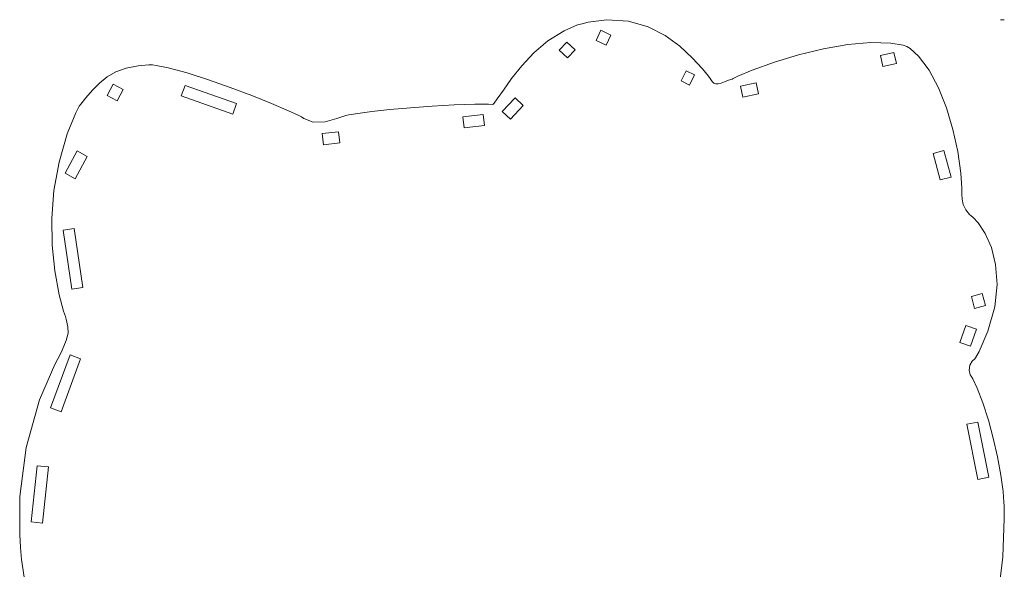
# Model space of a CAD drawing. Header units: millimetres. Extents: x -427 to 344, y -325 to 221.
# Tile 8 of 14: x -152 to 44, y 112 to 221. Entities that reach past the tile are written whole.
import ezdxf

# ---------------------------------------------------------------- set-up
doc = ezdxf.new("R2010")
doc.units = ezdxf.units.MM
doc.header["$MEASUREMENT"] = 0
doc.layers.add('Layer 1', color=7, linetype='Continuous')

msp = doc.modelspace()

# ---------------------------------------------------------------- linework, layer by layer
at = {"layer": 'Layer 1', "lineweight": 9}
for points in [[(-39.9369, 220.464), (-39.9369, 220.464), (-40.8719, 220.21), (-40.8719, 220.21)], [(-38.7519, 220.781), (-38.7519, 220.781), (-39.9369, 220.464), (-39.9369, 220.464)], [(-35.0579, 221.24), (-35.0579, 221.24), (-38.7519, 220.781), (-38.7519, 220.781)], [(-30.6809, 220.951), (-30.6809, 220.951), (-35.0579, 221.24), (-35.0579, 221.24)], [(-26.7959, 219.822), (-26.7959, 219.822), (-30.6809, 220.951), (-30.6809, 220.951)], [(43.5721, 221.261), (43.5721, 221.261), (44.3241, 221.261), (44.3241, 221.261)], [(-43.5749, 219.049), (-43.5749, 219.049), (-46.7989, 217.028), (-46.7989, 217.028)], [(-40.8719, 220.21), (-40.8719, 220.21), (-43.5749, 219.049), (-43.5749, 219.049)], [(-37.1859, 217.133), (-37.1859, 217.133), (-36.2159, 219.162), (-36.2159, 219.162)], [(-36.2159, 219.162), (-36.2159, 219.162), (-34.2049, 218.206), (-34.2049, 218.206)], [(-23.3889, 218.079), (-23.3889, 218.079), (-26.7959, 219.822), (-26.7959, 219.822)], [(-46.7989, 217.028), (-46.7989, 217.028), (-49.6209, 214.618), (-49.6209, 214.618)], [(-44.5309, 215.161), (-44.5309, 215.161), (-43.0029, 216.805), (-43.0029, 216.805)], [(-43.0029, 216.805), (-43.0029, 216.805), (-41.3559, 215.274), (-41.3559, 215.274)], [(-35.1749, 216.174), (-35.1749, 216.174), (-37.1859, 217.133), (-37.1859, 217.133)], [(-34.2049, 218.206), (-34.2049, 218.206), (-35.1749, 216.174), (-35.1749, 216.174)], [(-20.4529, 215.952), (-20.4529, 215.952), (-23.3889, 218.079), (-23.3889, 218.079)], [(17.6891, 216.693), (17.6891, 216.693), (13.1241, 216.283), (13.1241, 216.283)], [(21.6961, 216.594), (21.6961, 216.594), (17.6891, 216.693), (17.6891, 216.693)], [(24.1481, 216.181), (24.1481, 216.181), (21.6961, 216.594), (21.6961, 216.594)], [(-49.6209, 214.618), (-49.6209, 214.618), (-52.0409, 212.032), (-52.0409, 212.032)], [(-42.8829, 213.63), (-42.8829, 213.63), (-44.5309, 215.161), (-44.5309, 215.161)], [(-41.3559, 215.274), (-41.3559, 215.274), (-42.8829, 213.63), (-42.8829, 213.63)], [(-17.9769, 213.662), (-17.9769, 213.662), (-20.4529, 215.952), (-20.4529, 215.952)], [(8.2411, 215.44), (8.2411, 215.44), (3.2711, 214.255), (3.2711, 214.255)], [(13.1241, 216.283), (13.1241, 216.283), (8.2411, 215.44), (8.2411, 215.44)], [(19.6011, 214.11), (19.6011, 214.11), (22.3071, 214.703), (22.3071, 214.703)], [(22.3071, 214.703), (22.3071, 214.703), (22.7871, 212.505), (22.7871, 212.505)], [(24.9101, 215.892), (24.9101, 215.892), (24.1481, 216.181), (24.1481, 216.181)], [(25.5491, 215.528), (25.5491, 215.528), (24.9101, 215.892), (24.9101, 215.892)], [(27.2171, 214.004), (27.2171, 214.004), (25.5491, 215.528), (25.5491, 215.528)], [(-15.9519, 211.436), (-15.9519, 211.436), (-17.9769, 213.662), (-17.9769, 213.662)], [(-1.5479, 212.812), (-1.5479, 212.812), (-5.9829, 211.2), (-5.9829, 211.2)], [(3.2711, 214.255), (3.2711, 214.255), (-1.5479, 212.812), (-1.5479, 212.812)], [(20.0811, 211.912), (20.0811, 211.912), (19.6011, 214.11), (19.6011, 214.11)], [(22.7871, 212.505), (22.7871, 212.505), (20.0811, 211.912), (20.0811, 211.912)], [(29.3231, 211.2), (29.3231, 211.2), (27.2171, 214.004), (27.2171, 214.004)], [(-133.0729, 210.847), (-133.0729, 210.847), (-134.8189, 209.845), (-134.8189, 209.845)], [(-131.0369, 211.602), (-131.0369, 211.602), (-133.0729, 210.847), (-133.0729, 210.847)], [(-128.6389, 212.078), (-128.6389, 212.078), (-131.0369, 211.602), (-131.0369, 211.602)], [(-126.5119, 212.244), (-126.5119, 212.244), (-128.6389, 212.078), (-128.6389, 212.078)], [(-125.8019, 212.244), (-125.8019, 212.244), (-126.5119, 212.244), (-126.5119, 212.244)], [(-125.0079, 212.145), (-125.0079, 212.145), (-125.8019, 212.244), (-125.8019, 212.244)], [(-122.6509, 211.648), (-122.6509, 211.648), (-125.0079, 212.145), (-125.0079, 212.145)], [(-118.8399, 210.625), (-118.8399, 210.625), (-122.6509, 211.648), (-122.6509, 211.648)], [(-114.6189, 209.291), (-114.6189, 209.291), (-118.8399, 210.625), (-118.8399, 210.625)], [(-52.0409, 212.032), (-52.0409, 212.032), (-54.0629, 209.499), (-54.0629, 209.499)], [(-20.1849, 209.034), (-20.1849, 209.034), (-19.2189, 211.062), (-19.2189, 211.062)], [(-19.2189, 211.062), (-19.2189, 211.062), (-17.5359, 210.261), (-17.5359, 210.261)], [(-14.7559, 209.99), (-14.7559, 209.99), (-15.9519, 211.436), (-15.9519, 211.436)], [(-5.9829, 211.2), (-5.9829, 211.2), (-8.8649, 209.969), (-8.8649, 209.969)], [(31.1901, 207.69), (31.1901, 207.69), (29.3231, 211.2), (29.3231, 211.2)], [(-136.3509, 208.628), (-136.3509, 208.628), (-137.7439, 207.231), (-137.7439, 207.231)], [(-134.8189, 209.845), (-134.8189, 209.845), (-136.3509, 208.628), (-136.3509, 208.628)], [(-110.2359, 207.757), (-110.2359, 207.757), (-114.6189, 209.291), (-114.6189, 209.291)], [(-54.0629, 209.499), (-54.0629, 209.499), (-55.6919, 207.227), (-55.6919, 207.227)], [(-18.5059, 208.229), (-18.5059, 208.229), (-20.1849, 209.034), (-20.1849, 209.034)], [(-17.5359, 210.261), (-17.5359, 210.261), (-18.5059, 208.229), (-18.5059, 208.229)], [(-14.3649, 209.499), (-14.3649, 209.499), (-14.7559, 209.99), (-14.7559, 209.99)], [(-14.2899, 209.355), (-14.2899, 209.355), (-14.3649, 209.499), (-14.3649, 209.499)], [(-14.0189, 208.938), (-14.0189, 208.938), (-14.2899, 209.355), (-14.2899, 209.355)], [(-13.6519, 208.603), (-13.6519, 208.603), (-14.0189, 208.938), (-14.0189, 208.938)], [(-13.2429, 208.459), (-13.2429, 208.459), (-13.6519, 208.603), (-13.6519, 208.603)], [(-12.7659, 208.473), (-12.7659, 208.473), (-13.2429, 208.459), (-13.2429, 208.459)], [(-12.2059, 208.617), (-12.2059, 208.617), (-12.7659, 208.473), (-12.7659, 208.473)], [(-11.5389, 208.861), (-11.5389, 208.861), (-12.2059, 208.617), (-12.2059, 208.617)], [(-10.7419, 209.164), (-10.7419, 209.164), (-11.5389, 208.861), (-11.5389, 208.861)], [(-10.0319, 209.422), (-10.0319, 209.422), (-10.7419, 209.164), (-10.7419, 209.164)], [(-9.7959, 209.499), (-9.7959, 209.499), (-10.0319, 209.422), (-10.0319, 209.422)], [(-8.8649, 209.969), (-8.8649, 209.969), (-9.7959, 209.499), (-9.7959, 209.499)], [(-8.3529, 208.004), (-8.3529, 208.004), (-5.2129, 208.691), (-5.2129, 208.691)], [(-5.2129, 208.691), (-5.2129, 208.691), (-4.7339, 206.494), (-4.7339, 206.494)], [(-137.7439, 207.231), (-137.7439, 207.231), (-139.0749, 205.686), (-139.0749, 205.686)], [(-134.7989, 206.155), (-134.7989, 206.155), (-133.5979, 208.378), (-133.5979, 208.378)], [(-133.5979, 208.378), (-133.5979, 208.378), (-131.6189, 207.309), (-131.6189, 207.309)], [(-131.6189, 207.309), (-131.6189, 207.309), (-132.8189, 205.086), (-132.8189, 205.086)], [(-120.0199, 206.039), (-120.0199, 206.039), (-119.2759, 208.162), (-119.2759, 208.162)], [(-119.2759, 208.162), (-119.2759, 208.162), (-108.9789, 204.546), (-108.9789, 204.546)], [(-105.9389, 206.134), (-105.9389, 206.134), (-110.2359, 207.757), (-110.2359, 207.757)], [(-55.6919, 207.227), (-55.6919, 207.227), (-56.9309, 205.442), (-56.9309, 205.442)], [(-7.8729, 205.806), (-7.8729, 205.806), (-8.3529, 208.004), (-8.3529, 208.004)], [(-4.7339, 206.494), (-4.7339, 206.494), (-7.8729, 205.806), (-7.8729, 205.806)], [(32.7911, 203.679), (32.7911, 203.679), (31.1901, 207.69), (31.1901, 207.69)], [(-139.0749, 205.686), (-139.0749, 205.686), (-140.0829, 204.437), (-140.0829, 204.437)], [(-132.8189, 205.086), (-132.8189, 205.086), (-134.7989, 206.155), (-134.7989, 206.155)], [(-109.7249, 202.426), (-109.7249, 202.426), (-120.0199, 206.039), (-120.0199, 206.039)], [(-108.9789, 204.546), (-108.9789, 204.546), (-109.7249, 202.426), (-109.7249, 202.426)], [(-101.9739, 204.543), (-101.9739, 204.543), (-105.9389, 206.134), (-105.9389, 206.134)], [(-98.5919, 203.093), (-98.5919, 203.093), (-101.9739, 204.543), (-101.9739, 204.543)], [(-57.5369, 204.599), (-57.5369, 204.599), (-57.7809, 204.359), (-57.7809, 204.359)], [(-56.9309, 205.442), (-56.9309, 205.442), (-57.5369, 204.599), (-57.5369, 204.599)], [(-55.9109, 202.927), (-55.9109, 202.927), (-53.3639, 205.661), (-53.3639, 205.661)], [(-53.3639, 205.661), (-53.3639, 205.661), (-51.7199, 204.13), (-51.7199, 204.13)], [(-141.0899, 202.673), (-141.0899, 202.673), (-142.7819, 198.468), (-142.7819, 198.468)], [(-140.4159, 204.017), (-140.4159, 204.017), (-141.0899, 202.673), (-141.0899, 202.673)], [(-140.0829, 204.437), (-140.0829, 204.437), (-140.4159, 204.017), (-140.4159, 204.017)], [(-96.6689, 202.218), (-96.6689, 202.218), (-98.5919, 203.093), (-98.5919, 203.093)], [(-84.7779, 202.56), (-84.7779, 202.56), (-86.1199, 202.349), (-86.1199, 202.349)], [(-81.9659, 202.927), (-81.9659, 202.927), (-84.7779, 202.56), (-84.7779, 202.56)], [(-78.3799, 203.319), (-78.3799, 203.319), (-81.9659, 202.927), (-81.9659, 202.927)], [(-74.2769, 203.7), (-74.2769, 203.7), (-78.3799, 203.319), (-78.3799, 203.319)], [(-69.9089, 204.031), (-69.9089, 204.031), (-74.2769, 203.7), (-74.2769, 203.7)], [(-65.5349, 204.275), (-65.5349, 204.275), (-69.9089, 204.031), (-69.9089, 204.031)], [(-61.4069, 204.398), (-61.4069, 204.398), (-65.5349, 204.275), (-65.5349, 204.275)], [(-58.6839, 204.395), (-58.6839, 204.395), (-61.4069, 204.398), (-61.4069, 204.398)], [(-57.7809, 204.359), (-57.7809, 204.359), (-58.6839, 204.395), (-58.6839, 204.395)], [(-54.2639, 201.393), (-54.2639, 201.393), (-55.9109, 202.927), (-55.9109, 202.927)], [(-51.7199, 204.13), (-51.7199, 204.13), (-54.2639, 201.393), (-54.2639, 201.393)], [(34.0901, 199.368), (34.0901, 199.368), (32.7911, 203.679), (32.7911, 203.679)], [(-96.0379, 201.901), (-96.0379, 201.901), (-96.6689, 202.218), (-96.6689, 202.218)], [(-95.5389, 201.512), (-95.5389, 201.512), (-96.0379, 201.901), (-96.0379, 201.901)], [(-93.6689, 200.821), (-93.6689, 200.821), (-95.5389, 201.512), (-95.5389, 201.512)], [(-91.2999, 200.892), (-91.2999, 200.892), (-93.6689, 200.821), (-93.6689, 200.821)], [(-88.9319, 201.555), (-88.9319, 201.555), (-91.2999, 200.892), (-91.2999, 200.892)], [(-87.1629, 202.119), (-87.1629, 202.119), (-88.9319, 201.555), (-88.9319, 201.555)], [(-86.5609, 202.253), (-86.5609, 202.253), (-87.1629, 202.119), (-87.1629, 202.119)], [(-86.1199, 202.349), (-86.1199, 202.349), (-86.5609, 202.253), (-86.5609, 202.253)], [(-63.7709, 201.893), (-63.7709, 201.893), (-59.7559, 202.373), (-59.7559, 202.373)], [(-63.5029, 199.66), (-63.5029, 199.66), (-63.7709, 201.893), (-63.7709, 201.893)], [(-59.7559, 202.373), (-59.7559, 202.373), (-59.4879, 200.14), (-59.4879, 200.14)], [(-91.8609, 198.517), (-91.8609, 198.517), (-88.6529, 198.902), (-88.6529, 198.902)], [(-88.6529, 198.902), (-88.6529, 198.902), (-88.3859, 196.669), (-88.3859, 196.669)], [(-59.4879, 200.14), (-59.4879, 200.14), (-63.5029, 199.66), (-63.5029, 199.66)], [(35.0601, 194.958), (35.0601, 194.958), (34.0901, 199.368), (34.0901, 199.368)], [(-142.7819, 198.468), (-142.7819, 198.468), (-144.4409, 192.831), (-144.4409, 192.831)], [(-91.5929, 196.284), (-91.5929, 196.284), (-91.8609, 198.517), (-91.8609, 198.517)], [(-88.3859, 196.669), (-88.3859, 196.669), (-91.5929, 196.284), (-91.5929, 196.284)], [(-143.1969, 190.601), (-143.1969, 190.601), (-140.7929, 195.057), (-140.7929, 195.057)], [(-140.7929, 195.057), (-140.7929, 195.057), (-138.8139, 193.988), (-138.8139, 193.988)], [(30.1101, 194.587), (30.1101, 194.587), (32.2831, 195.17), (32.2831, 195.17)], [(32.2831, 195.17), (32.2831, 195.17), (33.7081, 189.86), (33.7081, 189.86)], [(35.6631, 190.657), (35.6631, 190.657), (35.0601, 194.958), (35.0601, 194.958)], [(-144.4409, 192.831), (-144.4409, 192.831), (-145.4569, 187.193), (-145.4569, 187.193)], [(-138.8139, 193.988), (-138.8139, 193.988), (-141.2179, 189.532), (-141.2179, 189.532)], [(31.5351, 189.278), (31.5351, 189.278), (30.1101, 194.587), (30.1101, 194.587)], [(-141.2179, 189.532), (-141.2179, 189.532), (-143.1969, 190.601), (-143.1969, 190.601)], [(33.7081, 189.86), (33.7081, 189.86), (31.5351, 189.278), (31.5351, 189.278)], [(35.8711, 187.666), (35.8711, 187.666), (35.6631, 190.657), (35.6631, 190.657)], [(-145.4569, 187.193), (-145.4569, 187.193), (-145.8949, 181.637), (-145.8949, 181.637)], [(35.8711, 186.664), (35.8711, 186.664), (35.8711, 187.666), (35.8711, 187.666)], [(35.8711, 186.361), (35.8711, 186.361), (35.8711, 186.664), (35.8711, 186.664)], [(35.8991, 185.44), (35.8991, 185.44), (35.8711, 186.361), (35.8711, 186.361)], [(36.1001, 184.382), (36.1001, 184.382), (35.8991, 185.44), (35.8991, 185.44)], [(36.6441, 183.323), (36.6441, 183.323), (36.1001, 184.382), (36.1001, 184.382)], [(37.4161, 182.381), (37.4161, 182.381), (36.6441, 183.323), (36.6441, 183.323)], [(-145.8949, 181.637), (-145.8949, 181.637), (-145.8209, 176.257), (-145.8209, 176.257)], [(37.7021, 182.096), (37.7021, 182.096), (37.4161, 182.381), (37.4161, 182.381)], [(38.0971, 181.799), (38.0971, 181.799), (37.7021, 182.096), (37.7021, 182.096)], [(39.1271, 180.692), (39.1271, 180.692), (38.0971, 181.799), (38.0971, 181.799)], [(-143.6379, 179.287), (-143.6379, 179.287), (-141.4119, 179.616), (-141.4119, 179.616)], [(-141.8909, 167.484), (-141.8909, 167.484), (-143.6379, 179.287), (-143.6379, 179.287)], [(-141.4119, 179.616), (-141.4119, 179.616), (-139.6649, 167.815), (-139.6649, 167.815)], [(40.5421, 178.568), (40.5421, 178.568), (39.1271, 180.692), (39.1271, 180.692)], [(41.7621, 175.784), (41.7621, 175.784), (40.5421, 178.568), (40.5421, 178.568)], [(-145.8209, 176.257), (-145.8209, 176.257), (-145.2959, 171.135), (-145.2959, 171.135)], [(42.6091, 172.387), (42.6091, 172.387), (41.7621, 175.784), (41.7621, 175.784)], [(-145.2959, 171.135), (-145.2959, 171.135), (-144.3859, 166.351), (-144.3859, 166.351)], [(42.9021, 168.44), (42.9021, 168.44), (42.6091, 172.387), (42.6091, 172.387)], [(-139.6649, 167.815), (-139.6649, 167.815), (-141.8909, 167.484), (-141.8909, 167.484)], [(42.4541, 163.984), (42.4541, 163.984), (42.9021, 168.44), (42.9021, 168.44)], [(-144.3859, 166.351), (-144.3859, 166.351), (-143.5129, 163.07), (-143.5129, 163.07)], [(37.7831, 166.016), (37.7831, 166.016), (39.9561, 166.598), (39.9561, 166.598)], [(38.4251, 163.635), (38.4251, 163.635), (37.7831, 166.016), (37.7831, 166.016)], [(39.9561, 166.598), (39.9561, 166.598), (40.5981, 164.217), (40.5981, 164.217)], [(40.5981, 164.217), (40.5981, 164.217), (38.4251, 163.635), (38.4251, 163.635)], [(41.0851, 159.077), (41.0851, 159.077), (42.4541, 163.984), (42.4541, 163.984)], [(-143.5129, 163.07), (-143.5129, 163.07), (-143.1559, 161.998), (-143.1559, 161.998)], [(-143.1559, 161.998), (-143.1559, 161.998), (-143.0289, 161.49), (-143.0289, 161.49)], [(-143.0289, 161.49), (-143.0289, 161.49), (-142.6559, 159.959), (-142.6559, 159.959)], [(-142.6559, 159.959), (-142.6559, 159.959), (-142.5829, 158.685), (-142.5829, 158.685)], [(35.4761, 156.83), (35.4761, 156.83), (36.6681, 160.248), (36.6681, 160.248)], [(36.6681, 160.248), (36.6681, 160.248), (38.7921, 159.504), (38.7921, 159.504)], [(38.7921, 159.504), (38.7921, 159.504), (37.6001, 156.089), (37.6001, 156.089)], [(-142.5829, 158.685), (-142.5829, 158.685), (-143.0239, 157.242), (-143.0239, 157.242)], [(39.3281, 155.048), (39.3281, 155.048), (41.0851, 159.077), (41.0851, 159.077)], [(-143.0239, 157.242), (-143.0239, 157.242), (-143.8089, 155.33), (-143.8089, 155.33)], [(37.6001, 156.089), (37.6001, 156.089), (35.4761, 156.83), (35.4761, 156.83)], [(-146.1319, 143.795), (-146.1319, 143.795), (-142.2369, 154.35), (-142.2369, 154.35)], [(-144.0639, 154.688), (-144.0639, 154.688), (-145.3059, 152.459), (-145.3059, 152.459)], [(-143.8089, 155.33), (-143.8089, 155.33), (-144.0639, 154.688), (-144.0639, 154.688)], [(-140.1259, 153.57), (-140.1259, 153.57), (-144.0209, 143.015), (-144.0209, 143.015)], [(-142.2369, 154.35), (-142.2369, 154.35), (-140.1259, 153.57), (-140.1259, 153.57)], [(37.9591, 153.08), (37.9591, 153.08), (38.4461, 153.609), (38.4461, 153.609)], [(38.4461, 153.609), (38.4461, 153.609), (38.6161, 153.778), (38.6161, 153.778)], [(38.6161, 153.778), (38.6161, 153.778), (39.3281, 155.048), (39.3281, 155.048)], [(-145.3059, 152.459), (-145.3059, 152.459), (-148.3549, 145.389), (-148.3549, 145.389)], [(37.3281, 151.337), (37.3281, 151.337), (37.4731, 152.293), (37.4731, 152.293)], [(37.4731, 152.293), (37.4731, 152.293), (37.9591, 153.08), (37.9591, 153.08)], [(37.5611, 150.402), (37.5611, 150.402), (37.3281, 151.337), (37.3281, 151.337)], [(37.7021, 150.123), (37.7021, 150.123), (37.5611, 150.402), (37.5611, 150.402)], [(38.0441, 149.555), (38.0441, 149.555), (37.7021, 150.123), (37.7021, 150.123)], [(38.8981, 147.753), (38.8981, 147.753), (38.0441, 149.555), (38.0441, 149.555)], [(40.0661, 144.772), (40.0661, 144.772), (38.8981, 147.753), (38.8981, 147.753)], [(-148.3549, 145.389), (-148.3549, 145.389), (-151.0289, 135.91), (-151.0289, 135.91)], [(-144.0209, 143.015), (-144.0209, 143.015), (-146.1319, 143.795), (-146.1319, 143.795)], [(41.1591, 141.367), (41.1591, 141.367), (40.0661, 144.772), (40.0661, 144.772)], [(36.8521, 140.517), (36.8521, 140.517), (39.0571, 140.965), (39.0571, 140.965)], [(39.0781, 129.489), (39.0781, 129.489), (36.8521, 140.517), (36.8521, 140.517)], [(39.0571, 140.965), (39.0571, 140.965), (41.2831, 129.937), (41.2831, 129.937)], [(42.1431, 137.713), (42.1431, 137.713), (41.1591, 141.367), (41.1591, 141.367)], [(42.9871, 133.994), (42.9871, 133.994), (42.1431, 137.713), (42.1431, 137.713)], [(-151.0289, 135.91), (-151.0289, 135.91), (-152.2329, 126.127), (-152.2329, 126.127)], [(43.6501, 130.389), (43.6501, 130.389), (42.9871, 133.994), (42.9871, 133.994)], [(-149.9919, 121.047), (-149.9919, 121.047), (-148.7929, 132.234), (-148.7929, 132.234)], [(-148.7929, 132.234), (-148.7929, 132.234), (-146.5559, 131.994), (-146.5559, 131.994)], [(-146.5559, 131.994), (-146.5559, 131.994), (-147.7559, 120.807), (-147.7559, 120.807)], [(41.2831, 129.937), (41.2831, 129.937), (39.0781, 129.489), (39.0781, 129.489)], [(44.0981, 127.076), (44.0981, 127.076), (43.6501, 130.389), (43.6501, 130.389)], [(-152.2329, 126.127), (-152.2329, 126.127), (-152.2939, 118.451), (-152.2939, 118.451)], [(44.2741, 124.946), (44.2741, 124.946), (44.0981, 127.076), (44.0981, 127.076)], [(44.2921, 124.233), (44.2921, 124.233), (44.2741, 124.946), (44.2741, 124.946)], [(44.3481, 121.693), (44.3481, 121.693), (44.2921, 124.233), (44.2921, 124.233)], [(-147.7559, 120.807), (-147.7559, 120.807), (-149.9919, 121.047), (-149.9919, 121.047)], [(44.0841, 114.052), (44.0841, 114.052), (44.3481, 121.693), (44.3481, 121.693)], [(-152.2939, 118.451), (-152.2939, 118.451), (-152.1159, 115.907), (-152.1159, 115.907)], [(-152.1159, 115.907), (-152.1159, 115.907), (-151.9519, 113.537), (-151.9519, 113.537)], [(-151.9519, 113.537), (-151.9519, 113.537), (-150.8769, 106.46), (-150.8769, 106.46)], [(42.8671, 104.089), (42.8671, 104.089), (44.0841, 114.052), (44.0841, 114.052)]]:
    msp.add_open_spline(points, degree=3, dxfattribs=at)

doc.saveas('drawing.dxf')
